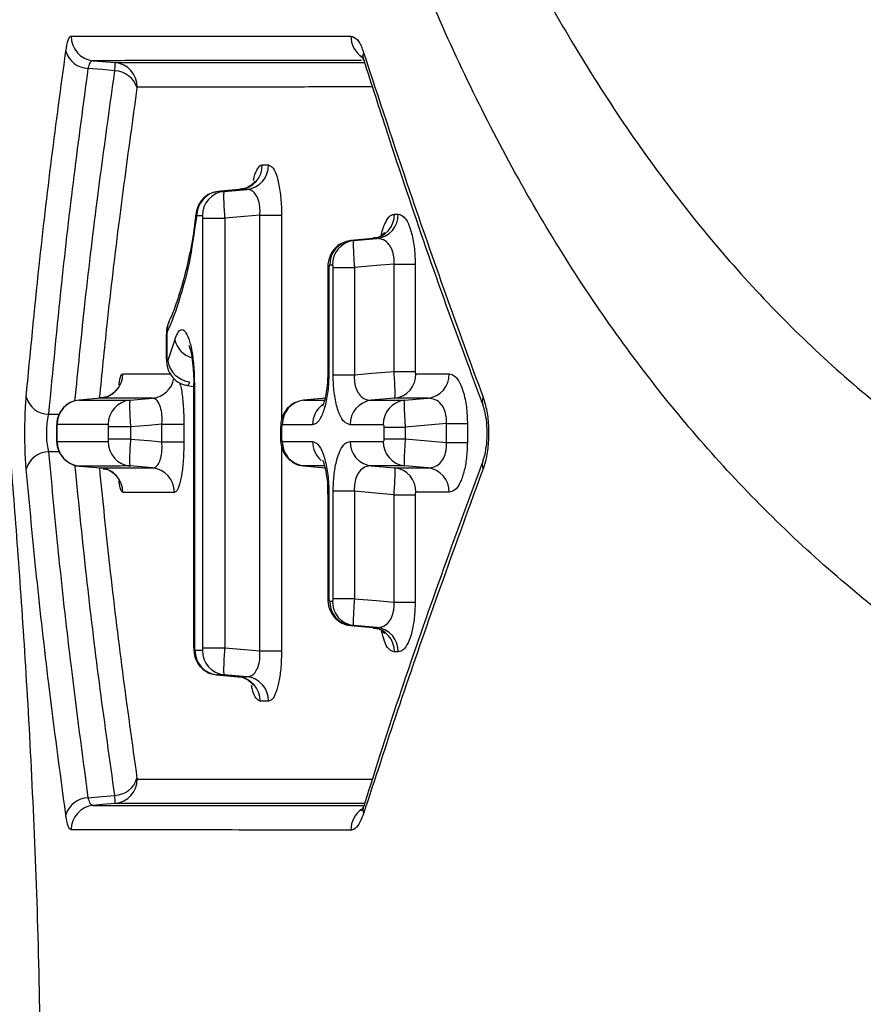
# Model space of a CAD drawing. Extents: x 0 to 8410, y 0 to 5940.
# Tile 108 of 210: x 6674 to 6708, y 2268 to 2308. Entities that reach past the tile are written whole.
import ezdxf

# ---------------------------------------------------------------- set-up
doc = ezdxf.new("R2010")
doc.units = 0
doc.header["$LTSCALE"] = 10
doc.layers.get('0').update_dxf_attribs({"linetype": 'CONTINUOUS'})
doc.styles.add('SLDTEXTSTYLE0', font='TXT', dxfattribs={"width": 0.605})
doc.dimstyles.new('SLDDIMSTYLE1', dxfattribs={"dimtxt": 50, "dimasz": 50, "dimexe": 0, "dimexo": 0.0625, "dimgap": 12.5, "dimtad": 1, "dimdec": 1, "dimrnd": 1e-09, "dimzin": 12, "dimtxsty": 'SLDTEXTSTYLE0', "dimsah": 1, "dimcen": 0.09, "dimazin": 3, "dimtfac": 1, "dimtofl": 0, "dimtmove": 0, "dimatfit": 3, "dimtolj": 1, "dimtzin": 12})

# ---------------------------------------------------------------- blocks, each defined once
blk = doc.blocks.new('_D_6')
at = {"color": 7, "linetype": 'CONTINUOUS'}
for p, q in [((6267.771, 2658.223), (6267.77, 1577.389)), ((7797.781, 2658.223), (7797.781, 1577.389)), ((6267.77, 1592.389), (7797.781, 1592.389))]:
    blk.add_line(p, q, dxfattribs=at)
for points in [[(6267.77, 1592.389), (6317.77, 1584.889), (6317.77, 1599.889)], [(7797.781, 1592.389), (7747.781, 1599.889), (7747.781, 1584.889)]]:
    blk.add_solid(points, dxfattribs=at)
at = {"color": 7, "linetype": 'CONTINUOUS', "insert": (6956.387, 1656.842), "char_height": 50, "attachment_point": 1, "rotation": 360, "style": 'SLDTEXTSTYLE0'}
blk.add_mtext('1530', dxfattribs=at)
blk = doc.blocks.new('_D_9')
at = {"color": 7, "linetype": 'CONTINUOUS'}
for p, q in [((6664.776, 2211.091), (6664.776, 2163.244)), ((7032.776, 2190.573), (7032.776, 2163.244)), ((6664.776, 2178.244), (6305.335, 2178.244)), ((7032.776, 2178.244), (6664.776, 2178.244))]:
    blk.add_line(p, q, dxfattribs=at)
for points in [[(6664.776, 2178.244), (6714.776, 2170.744), (6714.776, 2185.744)], [(7032.776, 2178.244), (6982.776, 2185.744), (6982.776, 2170.744)]]:
    blk.add_solid(points, dxfattribs=at)
at = {"color": 7, "linetype": 'CONTINUOUS', "char_height": 50, "attachment_point": 1, "style": 'SLDTEXTSTYLE0'}
for s, insert in [('368', (6305.335, 2396.17)), ('(4x M10', (6305.335, 2319.434)), ('view E-E)', (6305.335, 2242.698))]:
    blk.add_mtext(s, dxfattribs=dict(at, insert=insert))

msp = doc.modelspace()

# ---------------------------------------------------------------- linework, layer by layer
at = {"color": 8, "linetype": 'CONTINUOUS'}
for p, q in [((6683.506, 2302.267), (6683.759, 2302.267)), ((6681.728, 2301.191), (6681.949, 2301.191)), ((6681.949, 2301.191), (6682.876, 2301.271)), ((6682.876, 2301.271), (6682.622, 2301.271)), ((6681.066, 2300.195), (6680.844, 2300.196)), ((6683.408, 2300.221), (6684.289, 2300.221)), ((6683.408, 2282.485), (6683.408, 2300.221)), ((6684.289, 2300.221), (6684.289, 2291.883)), ((6688.883, 2300.265), (6689.043, 2300.265)), ((6681.091, 2300.098), (6681.974, 2300.098)), ((6681.091, 2282.608), (6681.091, 2300.098)), ((6681.974, 2300.098), (6681.974, 2282.608)), ((6688.018, 2299.269), (6687.116, 2299.188)), ((6687.116, 2299.188), (6687.223, 2299.188)), ((6687.223, 2299.188), (6688.179, 2299.269)), ((6688.179, 2299.269), (6688.018, 2299.269)), ((6686.359, 2298.192), (6686.251, 2298.192)), ((6688.868, 2298.232), (6689.729, 2298.232)), ((6688.868, 2293.861), (6688.868, 2298.232)), ((6689.729, 2298.232), (6689.729, 2293.861)), ((6686.219, 2298.09), (6686.171, 2298.09)), ((6686.219, 2298.09), (6686.219, 2293.844)), ((6686.391, 2293.724), (6686.391, 2298.095)), ((6686.391, 2298.095), (6687.256, 2298.095)), ((6687.256, 2298.095), (6687.256, 2293.724)), ((6679.623, 2295.382), (6679.598, 2295.382)), ((6679.623, 2295.382), (6679.623, 2294.372)), ((6679.656, 2294.282), (6679.944, 2295.14)), ((6679.598, 2294.372), (6679.623, 2294.372)), ((6686.219, 2293.844), (6686.171, 2293.844)), ((6688.868, 2293.861), (6689.729, 2293.861)), ((6680.74, 2293.372), (6680.74, 2282.612)), ((6686.391, 2293.724), (6687.256, 2293.724)), ((6678.124, 2292.694), (6679.03, 2292.772)), ((6686.089, 2292.77), (6685.193, 2292.689)), ((6688.901, 2292.769), (6687.942, 2292.687)), ((6689.291, 2292.687), (6690.258, 2292.769)), ((6674.802, 2292.121), (6675.235, 2292.121)), ((6675.137, 2291.598), (6675.129, 2291.598)), ((6675.137, 2291.598), (6675.137, 2291.107)), ((6678.142, 2291.6), (6677.246, 2291.6)), ((6677.246, 2291.106), (6677.246, 2291.6)), ((6678.142, 2291.6), (6678.142, 2291.106)), ((6679.418, 2291.709), (6680.313, 2291.709)), ((6679.418, 2290.996), (6679.418, 2291.709)), ((6680.313, 2291.709), (6680.313, 2290.996)), ((6684.251, 2291.591), (6684.292, 2291.591)), ((6684.292, 2291.591), (6684.292, 2291.114)), ((6688.469, 2291.594), (6689.326, 2291.594)), ((6688.469, 2291.111), (6688.469, 2291.594)), ((6689.326, 2291.594), (6689.326, 2291.111)), ((6691.002, 2291.736), (6691.855, 2291.736)), ((6691.002, 2290.969), (6691.002, 2291.736)), ((6691.855, 2291.736), (6691.855, 2290.969)), ((6675.137, 2291.107), (6675.129, 2291.107)), ((6678.142, 2291.106), (6677.246, 2291.106)), ((6679.418, 2290.996), (6680.313, 2290.996)), ((6684.251, 2291.114), (6684.292, 2291.114)), ((6688.469, 2291.111), (6689.326, 2291.111)), ((6691.002, 2290.969), (6691.855, 2290.969)), ((6675.235, 2290.584), (6674.802, 2290.584)), ((6684.289, 2290.901), (6684.289, 2282.485)), ((6679.03, 2289.934), (6678.124, 2290.012)), ((6685.193, 2290.016), (6686.089, 2289.936)), ((6687.942, 2290.018), (6688.901, 2289.937)), ((6690.258, 2289.937), (6689.291, 2290.019)), ((6686.391, 2284.61), (6686.391, 2288.981)), ((6687.256, 2288.981), (6686.391, 2288.981)), ((6687.256, 2288.981), (6687.256, 2284.61)), ((6686.171, 2288.862), (6686.219, 2288.862)), ((6686.219, 2288.862), (6686.219, 2284.616)), ((6688.868, 2288.844), (6689.729, 2288.844)), ((6688.868, 2284.473), (6688.868, 2288.844)), ((6689.729, 2288.844), (6689.729, 2284.473)), ((6686.171, 2284.616), (6686.219, 2284.616)), ((6687.256, 2284.61), (6686.391, 2284.61)), ((6686.251, 2284.513), (6686.359, 2284.513)), ((6688.868, 2284.473), (6689.729, 2284.473)), ((6687.223, 2283.518), (6687.116, 2283.518)), ((6687.116, 2283.518), (6688.018, 2283.436)), ((6688.179, 2283.436), (6687.223, 2283.518)), ((6688.018, 2283.436), (6688.179, 2283.436)), ((6680.74, 2282.612), (6680.711, 2282.612)), ((6681.091, 2282.608), (6681.974, 2282.608)), ((6680.764, 2282.51), (6681.066, 2282.51)), ((6683.408, 2282.485), (6684.289, 2282.485)), ((6689.043, 2282.441), (6688.883, 2282.441)), ((6681.949, 2281.514), (6681.649, 2281.514)), ((6681.649, 2281.514), (6682.535, 2281.435)), ((6682.876, 2281.435), (6681.949, 2281.514)), ((6682.535, 2281.435), (6682.876, 2281.435)), ((6683.759, 2280.439), (6683.419, 2280.439))]:
    msp.add_line(p, q, dxfattribs=at)
at = {"color": 7, "linetype": 'CONTINUOUS'}
for p, q in [((6682.612, 2301.27), (6681.726, 2301.192)), ((6688.001, 2299.268), (6687.112, 2299.188)), ((6686.171, 2298.09), (6686.171, 2293.844)), ((6679.598, 2295.382), (6679.598, 2294.372)), ((6680.711, 2293.372), (6680.711, 2282.612)), ((6680.74, 2293.372), (6680.711, 2293.372)), ((6680.466, 2293.285), (6680.706, 2293.247)), ((6676.928, 2292.772), (6676.055, 2292.695)), ((6686.076, 2292.769), (6685.19, 2292.689)), ((6675.129, 2291.598), (6675.129, 2291.107)), ((6684.251, 2291.591), (6684.251, 2291.114)), ((6676.055, 2290.011), (6676.928, 2289.933)), ((6685.19, 2290.016), (6686.075, 2289.937)), ((6686.167, 2289.073), (6686.164, 2288.862)), ((6686.171, 2288.862), (6686.171, 2284.616)), ((6687.112, 2283.517), (6688.001, 2283.437)), ((6681.646, 2281.514), (6682.526, 2281.435))]:
    msp.add_line(p, q, dxfattribs=at)
at = {"color": 8, "linetype": 'CONTINUOUS', "flags": 128}
for points in [[(6677.502, 2306.103), (6676.984, 2306.148), (6676.409, 2306.198)], [(6676.622, 2306.511), (6676.984, 2306.479), (6677.512, 2306.433)], [(6680.8, 2300.253), (6680.798, 2300.231), (6680.822, 2300.138)], [(6683.408, 2300.221), (6682.779, 2300.167), (6681.974, 2300.098)], [(6688.868, 2298.232), (6688.149, 2298.171), (6687.256, 2298.095)], [(6687.256, 2293.724), (6687.97, 2293.785), (6688.868, 2293.861)], [(6679.418, 2291.709), (6678.87, 2291.662), (6678.142, 2291.6)], [(6691.002, 2291.736), (6690.25, 2291.673), (6689.326, 2291.594)], [(6678.142, 2291.106), (6678.87, 2291.043), (6679.418, 2290.996)], [(6689.326, 2291.111), (6690.25, 2291.033), (6691.002, 2290.969)], [(6688.868, 2288.844), (6687.97, 2288.92), (6687.256, 2288.981)], [(6687.256, 2284.61), (6688.149, 2284.534), (6688.868, 2284.473)], [(6681.974, 2282.608), (6682.779, 2282.539), (6683.408, 2282.485)], [(6676.409, 2276.508), (6676.984, 2276.558), (6677.502, 2276.603)], [(6677.512, 2276.272), (6676.984, 2276.226), (6676.622, 2276.195)]]:
    msp.add_lwpolyline(points, dxfattribs=at)
at = {"color": 8, "linetype": 'CONTINUOUS'}
for centre, radius, start, end in [((6676.715, 2307.502), 0.996, 179.7384, 264.6051), ((6688.121, 2307.504), 1.01, 179.4256, 237.1002), ((6676.443, 2307.175), 0.978, 196.8338, 268.0438), ((6688.088, 2306.687), 0.487, 160.747, 197.6468), ((6677.419, 2305.442), 0.996, 359.7322, 84.6056), ((6677.464, 2305.12), 0.984, 17.0439, 87.7838), ((6682.517, 2302.254), 0.989, 276.0958, 0.7268), ((6682.77, 2302.254), 0.989, 276.1348, 0.7472), ((6682.055, 2300.208), 0.989, 96.1229, 180.7421), ((6687.901, 2300.244), 0.982, 276.8678, 1.2054), ((6688.061, 2300.244), 0.982, 276.8902, 1.2202), ((6687.233, 2298.213), 0.982, 96.8596, 181.2), ((6687.341, 2298.213), 0.982, 96.8785, 181.2082), ((6680.444, 2295.558), 0.812, 153.8405, 185.9772), ((6680.935, 2295.398), 1.024, 194.6198, 252.7815), ((6680.694, 2294.477), 1.056, 190.6511, 261.8791), ((6676.836, 2293.765), 0.997, 275.3156, 0.213), ((6678.934, 2293.758), 0.991, 275.5477, 350.1503), ((6688.782, 2293.743), 0.981, 276.9984, 1.2845), ((6690.135, 2293.74), 0.979, 277.1989, 1.403), ((6674.798, 2293.057), 0.935, 194.6368, 270.246), ((6676.147, 2291.703), 0.997, 95.3163, 180.214), ((6678.221, 2291.705), 0.994, 95.593, 180.4017), ((6685.306, 2291.711), 0.985, 96.5847, 181.0299), ((6688.061, 2291.713), 0.981, 96.9823, 181.2711), ((6689.413, 2291.715), 0.98, 97.1782, 181.3923), ((6692.946, 2292.63), 0.487, 157.7611, 199.7737), ((6686.564, 2291.701), 1.011, 126.5584, 180.4748), ((6676.147, 2291.003), 0.997, 179.7842, 264.6872), ((6678.221, 2291.001), 0.994, 179.6001, 264.4052), ((6686.571, 2291.008), 1.019, 179.6966, 229.4321), ((6688.061, 2290.992), 0.981, 178.7289, 263.0177), ((6689.413, 2290.991), 0.98, 178.6077, 262.8218), ((6674.798, 2289.649), 0.935, 89.754, 165.3632), ((6692.945, 2290.076), 0.486, 159.2964, 202.2574), ((6676.836, 2288.941), 0.997, 359.787, 84.6844), ((6678.933, 2288.945), 0.994, 359.5962, 84.3994), ((6688.782, 2288.963), 0.981, 358.7155, 83.0016), ((6690.135, 2288.965), 0.979, 358.597, 82.8011), ((6687.341, 2284.493), 0.982, 178.7899, 263.1251), ((6687.901, 2282.461), 0.982, 358.7946, 83.1322), ((6688.061, 2282.462), 0.982, 358.7798, 83.1098), ((6682.055, 2282.497), 0.989, 179.2579, 263.8771), ((6682.43, 2280.451), 0.989, 359.283, 83.9136), ((6682.771, 2280.452), 0.989, 359.2518, 83.8662), ((6677.464, 2277.586), 0.983, 272.2119, 342.9581), ((6677.419, 2277.264), 0.996, 275.3909, 0.2713), ((6676.443, 2275.53), 0.978, 91.9562, 163.1662), ((6676.715, 2275.203), 0.996, 95.3949, 180.2616), ((6688.088, 2276.019), 0.487, 161.9608, 199.2452), ((6688.122, 2275.201), 1.011, 124.0275, 180.5556)]:
    msp.add_arc(centre, radius, start, end, dxfattribs=at)
at = {"color": 7, "linetype": 'CONTINUOUS'}
for centre, radius, start, end in [((6681.833, 2300.208), 0.989, 96.0903, 180.7246), ((6685.306, 2290.994), 0.985, 178.9683, 263.4189), ((6687.233, 2284.493), 0.982, 178.8, 263.1404), ((6681.753, 2282.498), 0.989, 179.286, 263.9183)]:
    msp.add_arc(centre, radius, start, end, dxfattribs=at)
at = {"color": 8, "linetype": 'CONTINUOUS'}
for points, knots in [([(6674.065, 2462.466), (6674.241, 2452.269), (6674.594, 2431.874), (6676.322, 2404.702), (6678.522, 2381.012), (6680.514, 2364.031), (6682.43, 2350.529), (6684.19, 2340.687), (6686.325, 2331.315), (6688.946, 2322.575), (6692.131, 2314.612), (6695.893, 2307.351), (6700.215, 2300.928), (6705.117, 2295.351), (6710.661, 2290.68), (6716.836, 2286.879), (6723.58, 2283.914), (6731.315, 2281.611), (6740.166, 2280.113), (6750.191, 2279.375), (6760.845, 2279.242), (6772.077, 2279.477), (6783.783, 2279.877), (6792.003, 2280.027), (6796.103, 2280.102)], [0, 0, 0, 0, 0.100255, 0.200508, 0.26732, 0.334131, 0.367995, 0.401937, 0.435797, 0.469548, 0.50429, 0.53917, 0.574056, 0.608805, 0.643851, 0.679023, 0.714215, 0.749287, 0.790862, 0.832596, 0.874483, 0.916437, 0.958323, 1, 1, 1, 1]), ([(6792.776, 2268.346), (6789.744, 2268.491), (6783.676, 2268.782), (6774.898, 2269.184), (6766.366, 2269.555), (6758.112, 2269.853), (6750.151, 2270.186), (6742.502, 2270.946), (6735.195, 2272.177), (6727.992, 2274.002), (6720.977, 2276.561), (6714.243, 2280), (6708.069, 2284.31), (6702.55, 2289.459), (6697.676, 2295.444), (6693.437, 2302.29), (6689.76, 2310.065), (6686.648, 2318.682), (6684.055, 2328.076), (6681.933, 2338.192), (6680.143, 2349.622), (6678.468, 2362.92), (6676.629, 2379.383), (6674.688, 2401.709), (6673.101, 2428.967), (6672.884, 2449.268), (6672.776, 2459.424)], [0, 0, 0, 0, 0.031089, 0.062228, 0.093476, 0.124774, 0.156205, 0.187712, 0.219382, 0.251168, 0.286723, 0.322479, 0.35847, 0.394705, 0.429809, 0.465177, 0.500823, 0.536753, 0.572201, 0.607923, 0.643933, 0.685819, 0.736314, 0.803866, 0.901882, 1, 1, 1, 1]), ([(6675.506, 2306.892), (6675.537, 2307.064), (6675.593, 2307.382), (6675.673, 2307.5), (6675.713, 2307.506), (6675.719, 2307.507)], [0, 0, 0, 0, 0.494876, 0.919468, 1, 1, 1, 1]), ([(6675.719, 2307.507), (6676.565, 2307.508), (6678.314, 2307.509), (6682.086, 2307.511), (6685.434, 2307.513), (6687.111, 2307.514)], [0, 0, 0, 0, 0.318675, 0.658723, 1, 1, 1, 1]), ([(6687.111, 2307.514), (6687.202, 2307.483), (6687.374, 2307.424), (6687.542, 2307.1), (6687.615, 2306.885), (6687.628, 2306.847)], [0, 0, 0, 0, 0.476289, 0.907473, 1, 1, 1, 1]), ([(6673.893, 2292.82), (6674.062, 2294.596), (6674.37, 2297.83), (6674.916, 2302.52), (6675.31, 2305.435), (6675.506, 2306.892)], [0, 0, 0, 0, 0.378668, 0.689315, 1, 1, 1, 1]), ([(6687.628, 2306.847), (6688.245, 2304.97), (6689.322, 2301.693), (6690.956, 2297.015), (6691.982, 2294.214), (6692.495, 2292.814)], [0, 0, 0, 0, 0.4012787, 0.7006216, 1, 1, 1, 1]), ([(6676.409, 2306.198), (6676.213, 2304.74), (6675.821, 2301.824), (6675.277, 2297.132), (6674.971, 2293.898), (6674.802, 2292.121)], [0, 0, 0, 0, 0.310692, 0.621339, 1, 1, 1, 1]), ([(6676.622, 2306.511), (6676.615, 2306.511), (6676.57, 2306.51), (6676.496, 2306.452), (6676.436, 2306.313), (6676.413, 2306.214), (6676.409, 2306.198)], [0, 0, 0, 0, 0.081784, 0.50906, 0.918873, 1, 1, 1, 1]), ([(6687.539, 2306.518), (6686.021, 2306.517), (6682.84, 2306.515), (6679.209, 2306.512), (6677.465, 2306.511), (6676.622, 2306.511)], [0, 0, 0, 0, 0.320373, 0.671213, 1, 1, 1, 1]), ([(6677.502, 2306.103), (6677.507, 2306.193), (6677.516, 2306.361), (6677.515, 2306.428), (6677.513, 2306.433), (6677.512, 2306.433)], [0, 0, 0, 0, 0.49684, 0.920216, 1, 1, 1, 1]), ([(6677.512, 2306.433), (6678.426, 2306.434), (6680.25, 2306.434), (6683.722, 2306.435), (6686.527, 2306.436), (6687.667, 2306.436)], [0, 0, 0, 0, 0.373345, 0.74534, 1, 1, 1, 1]), ([(6675.877, 2292.647), (6676.003, 2293.915), (6676.274, 2296.626), (6676.806, 2301.111), (6677.254, 2304.328), (6677.502, 2306.103)], [0, 0, 0, 0, 0.282675, 0.604386, 1, 1, 1, 1]), ([(6678.404, 2305.408), (6678.158, 2303.633), (6677.711, 2300.415), (6677.212, 2296.201), (6676.968, 2293.762), (6676.869, 2292.767)], [0, 0, 0, 0, 0.421232, 0.763768, 1, 1, 1, 1]), ([(6678.414, 2305.437), (6678.414, 2305.437), (6678.412, 2305.437), (6678.408, 2305.431), (6678.406, 2305.416), (6678.404, 2305.408)], [0, 0, 0, 0, 0.080264, 0.504842, 1, 1, 1, 1]), ([(6687.989, 2305.44), (6687.043, 2305.44), (6684.443, 2305.439), (6681.147, 2305.438), (6679.326, 2305.438), (6678.414, 2305.437)], [0, 0, 0, 0, 0.222061, 0.610327, 1, 1, 1, 1]), ([(6683.143, 2301.627), (6683.144, 2301.63), (6683.176, 2301.83), (6683.283, 2302.078), (6683.41, 2302.254), (6683.487, 2302.264), (6683.506, 2302.267)], [0, 0, 0, 0, 0.007025, 0.432958, 0.86254, 1, 1, 1, 1]), ([(6683.759, 2302.267), (6683.821, 2302.242), (6683.945, 2302.194), (6684.111, 2301.808), (6684.23, 2301.248), (6684.283, 2300.682), (6684.288, 2300.337), (6684.289, 2300.221)], [0, 0, 0, 0, 0.231173, 0.462888, 0.684879, 0.894174, 1, 1, 1, 1]), ([(6682.622, 2301.271), (6682.428, 2301.254), (6682.13, 2301.227), (6681.832, 2301.201), (6681.728, 2301.191)], [0, 0, 0, 0, 0.649953, 1, 1, 1, 1]), ([(6681.949, 2301.191), (6681.943, 2301.175), (6681.932, 2301.142), (6681.929, 2300.932), (6681.939, 2300.636), (6681.956, 2300.34), (6681.97, 2300.159), (6681.974, 2300.098)], [0, 0, 0, 0, 0.224667, 0.4539539, 0.6775903, 0.8908447, 1, 1, 1, 1]), ([(6683.408, 2300.221), (6683.411, 2300.282), (6683.42, 2300.463), (6683.38, 2300.764), (6683.262, 2301.054), (6683.085, 2301.244), (6682.947, 2301.262), (6682.876, 2301.271)], [0, 0, 0, 0, 0.100782, 0.29965, 0.516658, 0.753967, 1, 1, 1, 1]), ([(6680.844, 2300.196), (6680.843, 2300.195), (6680.839, 2300.195), (6680.833, 2300.187), (6680.826, 2300.167), (6680.823, 2300.148), (6680.822, 2300.138)], [0, 0, 0, 0, 0.093377, 0.397804, 0.699051, 1, 1, 1, 1]), ([(6681.091, 2300.098), (6681.091, 2300.104), (6681.091, 2300.12), (6681.088, 2300.147), (6681.083, 2300.174), (6681.075, 2300.192), (6681.069, 2300.194), (6681.066, 2300.195)], [0, 0, 0, 0, 0.106941, 0.315578, 0.536961, 0.768556, 1, 1, 1, 1]), ([(6688.352, 2299.397), (6688.353, 2299.408), (6688.39, 2299.629), (6688.517, 2299.938), (6688.699, 2300.224), (6688.829, 2300.253), (6688.883, 2300.265)], [0, 0, 0, 0, 0.018198, 0.37517, 0.740295, 1, 1, 1, 1]), ([(6689.043, 2300.265), (6689.125, 2300.24), (6689.29, 2300.19), (6689.509, 2299.788), (6689.661, 2299.21), (6689.723, 2298.653), (6689.728, 2298.329), (6689.729, 2298.232)], [0, 0, 0, 0, 0.239826, 0.480383, 0.706, 0.912475, 1, 1, 1, 1]), ([(6680.822, 2300.138), (6680.729, 2299.492), (6680.555, 2298.278), (6680.18, 2296.929), (6679.879, 2296.011), (6679.69, 2295.594), (6679.636, 2295.474)], [0, 0, 0, 0, 0.317235, 0.596914, 0.883874, 1, 1, 1, 1]), ([(6687.223, 2299.188), (6687.218, 2299.17), (6687.208, 2299.135), (6687.209, 2298.913), (6687.221, 2298.607), (6687.239, 2298.317), (6687.252, 2298.147), (6687.256, 2298.095)], [0, 0, 0, 0, 0.230079, 0.466914, 0.69526, 0.908017, 1, 1, 1, 1]), ([(6688.868, 2298.232), (6688.87, 2298.283), (6688.877, 2298.43), (6688.854, 2298.597), (6688.799, 2298.801), (6688.742, 2298.923), (6688.619, 2299.098), (6688.447, 2299.245), (6688.27, 2299.261), (6688.179, 2299.269)], [0, 0, 0, 0, 0.0811823, 0.2346691, 0.2732609, 0.456816, 0.4920568, 0.7402504, 1, 1, 1, 1]), ([(6686.251, 2298.192), (6686.248, 2298.192), (6686.242, 2298.19), (6686.233, 2298.177), (6686.225, 2298.154), (6686.22, 2298.124), (6686.219, 2298.101), (6686.219, 2298.09)], [0, 0, 0, 0, 0.1550351, 0.3727398, 0.5848424, 0.7925692, 1, 1, 1, 1]), ([(6686.391, 2298.095), (6686.391, 2298.1), (6686.391, 2298.116), (6686.388, 2298.142), (6686.381, 2298.17), (6686.371, 2298.189), (6686.363, 2298.191), (6686.359, 2298.192)], [0, 0, 0, 0, 0.089043, 0.294996, 0.519738, 0.760082, 1, 1, 1, 1]), ([(6672.776, 2296.565), (6672.789, 2296.238), (6672.814, 2295.574), (6673.003, 2293.279), (6673.267, 2290.133), (6673.573, 2286.234), (6673.888, 2281.614), (6674.166, 2276.468), (6674.387, 2270.858), (6674.452, 2266.934), (6674.485, 2264.945)], [0, 0, 0, 0, 0.126244, 0.25661, 0.378547, 0.50405, 0.626019, 0.751444, 0.873991, 1, 1, 1, 1]), ([(6679.636, 2295.474), (6679.635, 2295.472), (6679.632, 2295.464), (6679.627, 2295.446), (6679.623, 2295.416), (6679.623, 2295.393), (6679.623, 2295.382)], [0, 0, 0, 0, 0.124414, 0.418174, 0.709092, 1, 1, 1, 1]), ([(6679.944, 2295.14), (6679.989, 2295.262), (6680.078, 2295.507), (6680.24, 2295.6), (6680.402, 2295.472), (6680.551, 2295.114), (6680.668, 2294.558), (6680.731, 2293.942), (6680.737, 2293.532), (6680.74, 2293.372)], [0, 0, 0, 0, 0.145259, 0.290559, 0.437558, 0.588338, 0.742785, 0.899021, 1, 1, 1, 1]), ([(6679.623, 2294.372), (6679.623, 2294.37), (6679.623, 2294.355), (6679.624, 2294.33), (6679.629, 2294.3), (6679.635, 2294.279), (6679.642, 2294.269), (6679.65, 2294.268), (6679.654, 2294.278), (6679.656, 2294.282)], [0, 0, 0, 0, 0.037655, 0.201831, 0.365835, 0.527619, 0.686364, 0.843164, 1, 1, 1, 1]), ([(6686.219, 2293.844), (6686.211, 2293.607), (6686.197, 2293.133), (6686.084, 2292.5), (6685.919, 2292.01), (6685.731, 2291.735), (6685.605, 2291.705), (6685.553, 2291.693)], [0, 0, 0, 0, 0.207855, 0.415693, 0.628117, 0.845946, 1, 1, 1, 1]), ([(6688.901, 2292.769), (6688.906, 2292.787), (6688.916, 2292.823), (6688.915, 2293.046), (6688.902, 2293.354), (6688.884, 2293.643), (6688.872, 2293.812), (6688.868, 2293.861)], [0, 0, 0, 0, 0.230896, 0.468909, 0.697926, 0.910547, 1, 1, 1, 1]), ([(6689.729, 2293.861), (6689.729, 2293.857), (6689.73, 2293.842), (6689.733, 2293.815), (6689.74, 2293.787), (6689.75, 2293.768), (6689.758, 2293.766), (6689.763, 2293.765)], [0, 0, 0, 0, 0.086791, 0.292881, 0.518204, 0.759517, 1, 1, 1, 1]), ([(6677.671, 2293.313), (6677.677, 2293.36), (6677.705, 2293.57), (6677.763, 2293.728), (6677.813, 2293.757), (6677.832, 2293.768)], [0, 0, 0, 0, 0.1493722, 0.665768, 1, 1, 1, 1]), ([(6677.832, 2293.768), (6678.04, 2293.768), (6678.45, 2293.768), (6679.095, 2293.768), (6679.555, 2293.768), (6679.755, 2293.768)], [0, 0, 0, 0, 0.36674, 0.723389, 1, 1, 1, 1]), ([(6680.134, 2293.412), (6680.148, 2293.373), (6680.201, 2293.226), (6680.265, 2292.764), (6680.308, 2292.202), (6680.312, 2291.84), (6680.313, 2291.709)], [0, 0, 0, 0, 0.125055, 0.473595, 0.809526, 1, 1, 1, 1]), ([(6680.545, 2293.432), (6680.526, 2293.377), (6680.495, 2293.287), (6680.475, 2293.292), (6680.468, 2293.295)], [0, 0, 0, 0, 0.6084736, 1, 1, 1, 1]), ([(6687.08, 2291.692), (6686.996, 2291.717), (6686.827, 2291.767), (6686.609, 2292.167), (6686.458, 2292.745), (6686.397, 2293.301), (6686.393, 2293.627), (6686.391, 2293.724)], [0, 0, 0, 0, 0.240555, 0.481514, 0.706163, 0.911687, 1, 1, 1, 1]), ([(6687.256, 2293.724), (6687.253, 2293.673), (6687.246, 2293.525), (6687.269, 2293.358), (6687.322, 2293.154), (6687.378, 2293.033), (6687.499, 2292.859), (6687.67, 2292.711), (6687.85, 2292.696), (6687.942, 2292.687)], [0, 0, 0, 0, 0.082215, 0.236641, 0.273897, 0.456352, 0.491597, 0.739611, 1, 1, 1, 1]), ([(6689.763, 2293.765), (6689.943, 2293.765), (6690.385, 2293.765), (6690.843, 2293.764), (6691.114, 2293.764)], [0, 0, 0, 0, 0.406706, 1, 1, 1, 1]), ([(6691.114, 2293.764), (6691.204, 2293.739), (6691.384, 2293.688), (6691.622, 2293.28), (6691.786, 2292.694), (6691.85, 2292.142), (6691.854, 2291.825), (6691.855, 2291.736)], [0, 0, 0, 0, 0.243273, 0.487352, 0.714285, 0.919549, 1, 1, 1, 1]), ([(6673.893, 2289.885), (6673.88, 2290.067), (6673.853, 2290.432), (6673.837, 2291.127), (6673.841, 2291.83), (6673.862, 2292.415), (6673.884, 2292.704), (6673.893, 2292.82)], [0, 0, 0, 0, 0.216007, 0.431926, 0.645268, 0.857678, 1, 1, 1, 1]), ([(6676.055, 2292.695), (6676.253, 2292.695), (6676.649, 2292.695), (6677.338, 2292.694), (6677.858, 2292.694), (6678.124, 2292.694)], [0, 0, 0, 0, 0.328161, 0.65624, 1, 1, 1, 1]), ([(6679.03, 2292.772), (6678.77, 2292.772), (6678.249, 2292.772), (6677.547, 2292.772), (6677.136, 2292.772), (6676.928, 2292.772)], [0, 0, 0, 0, 0.330277, 0.660467, 1, 1, 1, 1]), ([(6678.124, 2292.694), (6678.118, 2292.679), (6678.105, 2292.648), (6678.1, 2292.446), (6678.107, 2292.157), (6678.123, 2291.857), (6678.137, 2291.668), (6678.142, 2291.6)], [0, 0, 0, 0, 0.220755, 0.444582, 0.664628, 0.878059, 1, 1, 1, 1]), ([(6679.418, 2291.709), (6679.422, 2291.778), (6679.432, 2291.968), (6679.403, 2292.271), (6679.317, 2292.556), (6679.187, 2292.743), (6679.083, 2292.762), (6679.03, 2292.772)], [0, 0, 0, 0, 0.116316, 0.320672, 0.53629, 0.765017, 1, 1, 1, 1]), ([(6685.193, 2292.689), (6685.431, 2292.689), (6685.708, 2292.689), (6685.995, 2292.689), (6686.034, 2292.689)], [0, 0, 0, 0, 0.863449, 1, 1, 1, 1]), ([(6687.942, 2292.687), (6688.204, 2292.687), (6688.647, 2292.687), (6689.105, 2292.687), (6689.291, 2292.687)], [0, 0, 0, 0, 0.592723, 1, 1, 1, 1]), ([(6690.258, 2292.769), (6689.986, 2292.769), (6689.526, 2292.769), (6689.082, 2292.769), (6688.901, 2292.769)], [0, 0, 0, 0, 0.593296, 1, 1, 1, 1]), ([(6689.291, 2292.687), (6689.286, 2292.669), (6689.277, 2292.632), (6689.279, 2292.406), (6689.292, 2292.095), (6689.31, 2291.808), (6689.322, 2291.642), (6689.326, 2291.594)], [0, 0, 0, 0, 0.232249, 0.472132, 0.702295, 0.914749, 1, 1, 1, 1]), ([(6691.002, 2291.736), (6691.004, 2291.783), (6691.011, 2291.928), (6690.986, 2292.092), (6690.928, 2292.295), (6690.868, 2292.417), (6690.735, 2292.595), (6690.548, 2292.744), (6690.356, 2292.76), (6690.258, 2292.769)], [0, 0, 0, 0, 0.0739218, 0.228931, 0.2631425, 0.4442443, 0.4824367, 0.7349305, 1, 1, 1, 1]), ([(6692.495, 2292.814), (6692.55, 2292.633), (6692.662, 2292.27), (6692.732, 2291.577), (6692.716, 2290.879), (6692.627, 2290.297), (6692.533, 2290.009), (6692.495, 2289.891)], [0, 0, 0, 0, 0.216308, 0.4325912, 0.6448774, 0.8556326, 1, 1, 1, 1]), ([(6674.802, 2292.121), (6674.787, 2292.061), (6674.751, 2291.911), (6674.716, 2291.604), (6674.71, 2291.234), (6674.737, 2290.868), (6674.78, 2290.679), (6674.802, 2290.584)], [0, 0, 0, 0, 0.143934, 0.356042, 0.567427, 0.782183, 1, 1, 1, 1]), ([(6675.15, 2291.699), (6675.15, 2291.698), (6675.147, 2291.697), (6675.143, 2291.685), (6675.14, 2291.662), (6675.138, 2291.632), (6675.138, 2291.609), (6675.137, 2291.598)], [0, 0, 0, 0, 0.139261, 0.35461, 0.570086, 0.785154, 1, 1, 1, 1]), ([(6677.228, 2291.698), (6676.96, 2291.698), (6676.438, 2291.698), (6675.747, 2291.699), (6675.349, 2291.699), (6675.15, 2291.699)], [0, 0, 0, 0, 0.343759, 0.671839, 1, 1, 1, 1]), ([(6677.246, 2291.6), (6677.246, 2291.606), (6677.245, 2291.623), (6677.243, 2291.65), (6677.239, 2291.676), (6677.234, 2291.694), (6677.23, 2291.697), (6677.228, 2291.698)], [0, 0, 0, 0, 0.120532, 0.331072, 0.549526, 0.774856, 1, 1, 1, 1]), ([(6684.321, 2291.693), (6684.319, 2291.693), (6684.313, 2291.691), (6684.305, 2291.679), (6684.298, 2291.655), (6684.293, 2291.625), (6684.292, 2291.602), (6684.292, 2291.591)], [0, 0, 0, 0, 0.151676, 0.368985, 0.581895, 0.791038, 1, 1, 1, 1]), ([(6685.553, 2291.693), (6685.384, 2291.693), (6684.965, 2291.693), (6684.562, 2291.693), (6684.321, 2291.693)], [0, 0, 0, 0, 0.404331, 1, 1, 1, 1]), ([(6688.434, 2291.691), (6688.247, 2291.691), (6687.788, 2291.691), (6687.343, 2291.691), (6687.08, 2291.692)], [0, 0, 0, 0, 0.407276, 1, 1, 1, 1]), ([(6688.469, 2291.594), (6688.469, 2291.599), (6688.469, 2291.614), (6688.466, 2291.64), (6688.458, 2291.668), (6688.447, 2291.687), (6688.438, 2291.69), (6688.434, 2291.691)], [0, 0, 0, 0, 0.082129, 0.287006, 0.513006, 0.756741, 1, 1, 1, 1]), ([(6675.137, 2291.107), (6675.137, 2291.1), (6675.138, 2291.081), (6675.139, 2291.053), (6675.142, 2291.027), (6675.146, 2291.01), (6675.149, 2291.008), (6675.15, 2291.007)], [0, 0, 0, 0, 0.142714, 0.357675, 0.571985, 0.785913, 1, 1, 1, 1]), ([(6675.15, 2291.007), (6675.349, 2291.007), (6675.747, 2291.007), (6676.438, 2291.007), (6676.96, 2291.008), (6677.228, 2291.008)], [0, 0, 0, 0, 0.328161, 0.656241, 1, 1, 1, 1]), ([(6677.228, 2291.008), (6677.229, 2291.009), (6677.233, 2291.01), (6677.238, 2291.022), (6677.242, 2291.045), (6677.245, 2291.073), (6677.245, 2291.095), (6677.246, 2291.106)], [0, 0, 0, 0, 0.1646519, 0.3777043, 0.5855889, 0.7928533, 1, 1, 1, 1]), ([(6678.142, 2291.106), (6678.134, 2290.987), (6678.117, 2290.75), (6678.103, 2290.432), (6678.1, 2290.185), (6678.108, 2290.04), (6678.119, 2290.02), (6678.124, 2290.012)], [0, 0, 0, 0, 0.209864, 0.419635, 0.628002, 0.838811, 1, 1, 1, 1]), ([(6679.03, 2289.934), (6679.069, 2289.939), (6679.157, 2289.949), (6679.279, 2290.081), (6679.376, 2290.318), (6679.431, 2290.637), (6679.422, 2290.877), (6679.418, 2290.996)], [0, 0, 0, 0, 0.17321, 0.39128, 0.597617, 0.799024, 1, 1, 1, 1]), ([(6680.313, 2290.996), (6680.309, 2290.769), (6680.301, 2290.315), (6680.237, 2289.709), (6680.142, 2289.246), (6680.033, 2288.98), (6679.959, 2288.951), (6679.927, 2288.938)], [0, 0, 0, 0, 0.207369, 0.414598, 0.622085, 0.834785, 1, 1, 1, 1]), ([(6684.292, 2291.114), (6684.292, 2291.107), (6684.292, 2291.089), (6684.296, 2291.06), (6684.302, 2291.034), (6684.311, 2291.016), (6684.318, 2291.013), (6684.321, 2291.012)], [0, 0, 0, 0, 0.1289022, 0.3446789, 0.5633669, 0.781602, 1, 1, 1, 1]), ([(6684.321, 2291.012), (6684.562, 2291.012), (6684.965, 2291.013), (6685.384, 2291.013), (6685.553, 2291.013)], [0, 0, 0, 0, 0.595669, 1, 1, 1, 1]), ([(6685.553, 2291.013), (6685.627, 2290.988), (6685.777, 2290.939), (6685.978, 2290.558), (6686.131, 2289.998), (6686.209, 2289.394), (6686.216, 2289.005), (6686.219, 2288.862)], [0, 0, 0, 0, 0.2192001, 0.4381852, 0.657656, 0.8737742, 1, 1, 1, 1]), ([(6686.391, 2288.981), (6686.398, 2289.199), (6686.411, 2289.636), (6686.516, 2290.219), (6686.672, 2290.673), (6686.868, 2290.962), (6687.011, 2290.997), (6687.08, 2291.014)], [0, 0, 0, 0, 0.196012, 0.392117, 0.590918, 0.802185, 1, 1, 1, 1]), ([(6687.08, 2291.014), (6687.343, 2291.014), (6687.788, 2291.014), (6688.247, 2291.015), (6688.434, 2291.015)], [0, 0, 0, 0, 0.592724, 1, 1, 1, 1]), ([(6688.434, 2291.015), (6688.438, 2291.016), (6688.445, 2291.017), (6688.455, 2291.031), (6688.463, 2291.053), (6688.468, 2291.08), (6688.469, 2291.101), (6688.469, 2291.111)], [0, 0, 0, 0, 0.203769, 0.414937, 0.612214, 0.806065, 1, 1, 1, 1]), ([(6689.326, 2291.111), (6689.318, 2290.999), (6689.301, 2290.774), (6689.285, 2290.469), (6689.278, 2290.225), (6689.279, 2290.059), (6689.287, 2290.032), (6689.291, 2290.019)], [0, 0, 0, 0, 0.201481, 0.401311, 0.599649, 0.805812, 1, 1, 1, 1]), ([(6690.258, 2289.937), (6690.341, 2289.942), (6690.506, 2289.953), (6690.727, 2290.095), (6690.898, 2290.323), (6690.993, 2290.608), (6691.01, 2290.836), (6691.003, 2290.949), (6691.002, 2290.969)], [0, 0, 0, 0, 0.224248, 0.445804, 0.640592, 0.821887, 0.967896, 1, 1, 1, 1]), ([(6691.855, 2290.969), (6691.848, 2290.753), (6691.834, 2290.322), (6691.721, 2289.746), (6691.554, 2289.293), (6691.343, 2288.996), (6691.19, 2288.959), (6691.114, 2288.941)], [0, 0, 0, 0, 0.193787, 0.387349, 0.583994, 0.794912, 1, 1, 1, 1]), ([(6674.802, 2290.584), (6674.939, 2289.126), (6675.213, 2286.211), (6675.74, 2281.519), (6676.172, 2278.285), (6676.409, 2276.508)], [0, 0, 0, 0, 0.310679, 0.621325, 1, 1, 1, 1]), ([(6675.506, 2275.813), (6675.268, 2277.59), (6674.835, 2280.823), (6674.305, 2285.514), (6674.031, 2288.428), (6673.893, 2289.885)], [0, 0, 0, 0, 0.378668, 0.689314, 1, 1, 1, 1]), ([(6677.502, 2276.603), (6677.299, 2278.046), (6676.894, 2280.932), (6676.346, 2285.417), (6676.039, 2288.459), (6675.878, 2290.058)], [0, 0, 0, 0, 0.321755, 0.643478, 1, 1, 1, 1]), ([(6678.124, 2290.012), (6677.858, 2290.012), (6677.338, 2290.011), (6676.649, 2290.011), (6676.253, 2290.011), (6676.055, 2290.011)], [0, 0, 0, 0, 0.34376, 0.671839, 1, 1, 1, 1]), ([(6676.871, 2289.938), (6677.005, 2288.612), (6677.284, 2285.841), (6677.799, 2281.628), (6678.202, 2278.741), (6678.404, 2277.297)], [0, 0, 0, 0, 0.3148757, 0.6574161, 1, 1, 1, 1]), ([(6676.928, 2289.933), (6677.136, 2289.933), (6677.547, 2289.933), (6678.249, 2289.934), (6678.77, 2289.934), (6679.03, 2289.934)], [0, 0, 0, 0, 0.339533, 0.669723, 1, 1, 1, 1]), ([(6686.035, 2290.017), (6685.996, 2290.017), (6685.708, 2290.017), (6685.431, 2290.016), (6685.193, 2290.016)], [0, 0, 0, 0, 0.138026, 1, 1, 1, 1]), ([(6687.942, 2290.018), (6687.866, 2290.013), (6687.712, 2290.003), (6687.507, 2289.864), (6687.347, 2289.634), (6687.26, 2289.344), (6687.247, 2289.113), (6687.254, 2288.999), (6687.256, 2288.981)], [0, 0, 0, 0, 0.2149858, 0.4357617, 0.6325489, 0.8175461, 0.9706708, 1, 1, 1, 1]), ([(6692.495, 2289.891), (6691.81, 2288.014), (6690.613, 2284.737), (6689.003, 2280.06), (6688.086, 2277.259), (6687.628, 2275.858)], [0, 0, 0, 0, 0.40128, 0.700623, 1, 1, 1, 1]), ([(6689.291, 2290.019), (6689.105, 2290.019), (6688.647, 2290.019), (6688.204, 2290.018), (6687.942, 2290.018)], [0, 0, 0, 0, 0.407277, 1, 1, 1, 1]), ([(6688.868, 2288.844), (6688.876, 2288.958), (6688.892, 2289.184), (6688.908, 2289.489), (6688.916, 2289.734), (6688.914, 2289.898), (6688.905, 2289.924), (6688.901, 2289.937)], [0, 0, 0, 0, 0.202369, 0.403267, 0.602674, 0.809307, 1, 1, 1, 1]), ([(6688.901, 2289.937), (6689.082, 2289.937), (6689.526, 2289.937), (6689.986, 2289.937), (6690.258, 2289.937)], [0, 0, 0, 0, 0.406704, 1, 1, 1, 1]), ([(6677.832, 2288.937), (6677.802, 2288.958), (6677.741, 2288.999), (6677.691, 2289.262), (6677.667, 2289.392)], [0, 0, 0, 0, 0.504245, 1, 1, 1, 1]), ([(6679.927, 2288.938), (6679.667, 2288.938), (6679.148, 2288.938), (6678.449, 2288.937), (6678.04, 2288.937), (6677.832, 2288.937)], [0, 0, 0, 0, 0.330277, 0.660467, 1, 1, 1, 1]), ([(6689.763, 2288.941), (6689.759, 2288.94), (6689.752, 2288.938), (6689.743, 2288.924), (6689.735, 2288.903), (6689.73, 2288.875), (6689.73, 2288.854), (6689.729, 2288.844)], [0, 0, 0, 0, 0.1990078, 0.4099114, 0.608325, 0.8040212, 1, 1, 1, 1]), ([(6691.114, 2288.941), (6690.843, 2288.941), (6690.385, 2288.941), (6689.943, 2288.941), (6689.763, 2288.941)], [0, 0, 0, 0, 0.593294, 1, 1, 1, 1]), ([(6686.219, 2284.616), (6686.219, 2284.609), (6686.219, 2284.591), (6686.223, 2284.562), (6686.23, 2284.535), (6686.24, 2284.517), (6686.247, 2284.515), (6686.251, 2284.513)], [0, 0, 0, 0, 0.125475, 0.341362, 0.560868, 0.78035, 1, 1, 1, 1]), ([(6686.359, 2284.513), (6686.362, 2284.514), (6686.369, 2284.516), (6686.378, 2284.53), (6686.385, 2284.551), (6686.39, 2284.579), (6686.391, 2284.6), (6686.391, 2284.61)], [0, 0, 0, 0, 0.19688, 0.408424, 0.607555, 0.80374, 1, 1, 1, 1]), ([(6687.256, 2284.61), (6687.247, 2284.496), (6687.231, 2284.269), (6687.215, 2283.963), (6687.208, 2283.718), (6687.21, 2283.556), (6687.219, 2283.53), (6687.223, 2283.518)], [0, 0, 0, 0, 0.20293, 0.404499, 0.604581, 0.811581, 1, 1, 1, 1]), ([(6688.179, 2283.436), (6688.254, 2283.442), (6688.406, 2283.452), (6688.612, 2283.592), (6688.773, 2283.822), (6688.862, 2284.111), (6688.876, 2284.341), (6688.869, 2284.454), (6688.868, 2284.473)], [0, 0, 0, 0, 0.215246, 0.436521, 0.63339, 0.818032, 0.969774, 1, 1, 1, 1]), ([(6689.729, 2284.473), (6689.723, 2284.256), (6689.709, 2283.821), (6689.603, 2283.239), (6689.446, 2282.784), (6689.251, 2282.493), (6689.111, 2282.458), (6689.043, 2282.441)], [0, 0, 0, 0, 0.196164, 0.392105, 0.590676, 0.802001, 1, 1, 1, 1]), ([(6688.883, 2282.441), (6688.807, 2282.466), (6688.655, 2282.518), (6688.471, 2282.842), (6688.394, 2283.168), (6688.363, 2283.298)], [0, 0, 0, 0, 0.374889, 0.750006, 1, 1, 1, 1]), ([(6680.74, 2282.612), (6680.74, 2282.605), (6680.74, 2282.586), (6680.743, 2282.557), (6680.749, 2282.531), (6680.756, 2282.513), (6680.762, 2282.511), (6680.764, 2282.51)], [0, 0, 0, 0, 0.135124, 0.350752, 0.567485, 0.78367, 1, 1, 1, 1]), ([(6681.066, 2282.51), (6681.068, 2282.511), (6681.073, 2282.512), (6681.08, 2282.525), (6681.086, 2282.547), (6681.09, 2282.576), (6681.091, 2282.597), (6681.091, 2282.608)], [0, 0, 0, 0, 0.178672, 0.391131, 0.595224, 0.797649, 1, 1, 1, 1]), ([(6681.974, 2282.608), (6681.966, 2282.491), (6681.949, 2282.258), (6681.934, 2281.945), (6681.929, 2281.7), (6681.934, 2281.547), (6681.945, 2281.524), (6681.949, 2281.514)], [0, 0, 0, 0, 0.206807, 0.412983, 0.617702, 0.826848, 1, 1, 1, 1]), ([(6682.876, 2281.435), (6682.931, 2281.44), (6683.049, 2281.451), (6683.211, 2281.585), (6683.339, 2281.819), (6683.416, 2282.132), (6683.411, 2282.368), (6683.408, 2282.485)], [0, 0, 0, 0, 0.19164, 0.411579, 0.613871, 0.807762, 1, 1, 1, 1]), ([(6684.289, 2282.485), (6684.284, 2282.262), (6684.273, 2281.816), (6684.187, 2281.222), (6684.062, 2280.763), (6683.912, 2280.486), (6683.807, 2280.454), (6683.759, 2280.439)], [0, 0, 0, 0, 0.2024546, 0.404727, 0.6083202, 0.820513, 1, 1, 1, 1]), ([(6683.419, 2280.439), (6683.363, 2280.465), (6683.249, 2280.517), (6683.126, 2280.779), (6683.079, 2281.024), (6683.068, 2281.083)], [0, 0, 0, 0, 0.431284, 0.862817, 1, 1, 1, 1]), ([(6678.404, 2277.297), (6678.404, 2277.296), (6678.406, 2277.287), (6678.409, 2277.272), (6678.413, 2277.27), (6678.414, 2277.268)], [0, 0, 0, 0, 0.070285, 0.505806, 1, 1, 1, 1]), ([(6678.414, 2277.268), (6679.326, 2277.268), (6681.147, 2277.267), (6684.442, 2277.266), (6687.042, 2277.266), (6687.987, 2277.265)], [0, 0, 0, 0, 0.389728, 0.778047, 1, 1, 1, 1]), ([(6677.512, 2276.272), (6677.514, 2276.29), (6677.516, 2276.324), (6677.509, 2276.487), (6677.503, 2276.589), (6677.502, 2276.603)], [0, 0, 0, 0, 0.492412, 0.929167, 1, 1, 1, 1]), ([(6676.409, 2276.508), (6676.413, 2276.494), (6676.436, 2276.393), (6676.5, 2276.233), (6676.579, 2276.208), (6676.622, 2276.195)], [0, 0, 0, 0, 0.06944, 0.500582, 1, 1, 1, 1]), ([(6676.622, 2276.195), (6677.465, 2276.194), (6679.209, 2276.193), (6682.861, 2276.191), (6686.068, 2276.189), (6687.612, 2276.188)], [0, 0, 0, 0, 0.3270397, 0.6760144, 1, 1, 1, 1]), ([(6687.674, 2276.269), (6686.531, 2276.27), (6683.724, 2276.27), (6680.25, 2276.271), (6678.426, 2276.272), (6677.512, 2276.272)], [0, 0, 0, 0, 0.255051, 0.626851, 1, 1, 1, 1]), ([(6675.719, 2275.199), (6675.68, 2275.229), (6675.606, 2275.285), (6675.538, 2275.593), (6675.51, 2275.787), (6675.506, 2275.813)], [0, 0, 0, 0, 0.494778, 0.929456, 1, 1, 1, 1]), ([(6687.628, 2275.858), (6687.556, 2275.679), (6687.419, 2275.34), (6687.228, 2275.201), (6687.129, 2275.193), (6687.111, 2275.192)], [0, 0, 0, 0, 0.475985, 0.903946, 1, 1, 1, 1]), ([(6687.111, 2275.192), (6685.434, 2275.193), (6682.086, 2275.195), (6678.314, 2275.197), (6676.565, 2275.198), (6675.719, 2275.199)], [0, 0, 0, 0, 0.341277, 0.681325, 1, 1, 1, 1])]:
    msp.add_open_spline(points, degree=3, knots=knots, dxfattribs=at)
at = {"color": 7, "linetype": 'CONTINUOUS'}
for points, knots in [([(6687.551, 2306.722), (6687.549, 2306.725), (6687.543, 2306.733), (6687.581, 2306.668), (6687.61, 2306.571), (6687.623, 2306.531)], [0, 0, 0, 0, 0.220625, 0.668827, 1, 1, 1, 1]), ([(6687.633, 2306.541), (6687.95, 2305.555), (6689.275, 2301.437), (6690.887, 2296.744), (6692.286, 2293.042), (6692.503, 2292.469)], [0, 0, 0, 0, 0.210258, 0.877668, 1, 1, 1, 1]), ([(6683.207, 2301.607), (6683.207, 2301.609), (6683.213, 2301.623), (6683.189, 2301.571), (6683.085, 2301.456), (6682.874, 2301.307), (6682.687, 2301.293), (6682.608, 2301.287)], [0, 0, 0, 0, 0.018201, 0.232428, 0.454854, 0.769987, 1, 1, 1, 1]), ([(6681.625, 2301.16), (6681.56, 2301.15), (6681.397, 2301.126), (6681.183, 2300.986), (6681.002, 2300.8), (6680.886, 2300.6), (6680.818, 2300.399), (6680.802, 2300.265), (6680.794, 2300.2)], [0, 0, 0, 0, 0.141771, 0.357161, 0.538877, 0.704587, 0.85655, 1, 1, 1, 1]), ([(6680.796, 2300.262), (6680.786, 2300.166), (6680.727, 2299.602), (6680.569, 2298.706), (6680.315, 2297.604), (6680.042, 2296.739), (6679.832, 2296.147), (6679.73, 2295.96), (6679.709, 2295.92)], [0, 0, 0, 0, 0.0460923, 0.270408, 0.4918483, 0.7416072, 0.9450909, 1, 1, 1, 1]), ([(6688.476, 2299.501), (6688.476, 2299.502), (6688.479, 2299.504), (6688.394, 2299.411), (6688.217, 2299.292), (6688.055, 2299.291), (6687.989, 2299.291)], [0, 0, 0, 0, 0.153312, 0.422223, 0.765731, 1, 1, 1, 1]), ([(6686.835, 2299.108), (6686.789, 2299.094), (6686.653, 2299.05), (6686.478, 2298.899), (6686.32, 2298.697), (6686.221, 2298.473), (6686.17, 2298.241), (6686.172, 2298.082), (6686.173, 2298.008)], [0, 0, 0, 0, 0.1029256, 0.3084531, 0.4866836, 0.6577381, 0.8389713, 1, 1, 1, 1]), ([(6679.718, 2295.91), (6679.703, 2295.882), (6679.656, 2295.795), (6679.607, 2295.601), (6679.602, 2295.433), (6679.599, 2295.333)], [0, 0, 0, 0, 0.160735, 0.498654, 1, 1, 1, 1]), ([(6680.52, 2294.911), (6680.52, 2294.913), (6680.513, 2294.923), (6680.539, 2294.869), (6680.579, 2294.73), (6680.643, 2294.425), (6680.695, 2293.954), (6680.72, 2293.518), (6680.709, 2293.281), (6680.707, 2293.248)], [0, 0, 0, 0, 0.0190059, 0.1190838, 0.2597039, 0.4463264, 0.6853447, 0.9553082, 1, 1, 1, 1]), ([(6679.601, 2294.37), (6679.61, 2294.239), (6679.624, 2294.018), (6679.768, 2293.714), (6679.981, 2293.478), (6680.234, 2293.321), (6680.408, 2293.303), (6680.468, 2293.297)], [0, 0, 0, 0, 0.259504, 0.43484, 0.655861, 0.882049, 1, 1, 1, 1]), ([(6686.171, 2293.843), (6686.171, 2293.843), (6686.176, 2293.657), (6686.149, 2293.276), (6686.078, 2292.82), (6686.001, 2292.55), (6685.948, 2292.443), (6685.953, 2292.452), (6685.955, 2292.454)], [0, 0, 0, 0, 0.000961, 0.276772, 0.556953, 0.773091, 0.938203, 1, 1, 1, 1]), ([(6677.691, 2293.307), (6677.692, 2293.309), (6677.694, 2293.316), (6677.677, 2293.268), (6677.608, 2293.143), (6677.439, 2292.959), (6677.19, 2292.808), (6677, 2292.794), (6676.923, 2292.788)], [0, 0, 0, 0, 0.05773, 0.191577, 0.336303, 0.561225, 0.82187, 1, 1, 1, 1]), ([(6676.055, 2292.686), (6675.953, 2292.672), (6675.753, 2292.643), (6675.51, 2292.489), (6675.337, 2292.308), (6675.228, 2292.125), (6675.167, 2291.951), (6675.132, 2291.765), (6675.13, 2291.632), (6675.129, 2291.554)], [0, 0, 0, 0, 0.188987, 0.366538, 0.517138, 0.646839, 0.755512, 0.855866, 1, 1, 1, 1]), ([(6684.911, 2292.61), (6684.878, 2292.601), (6684.753, 2292.566), (6684.584, 2292.427), (6684.419, 2292.231), (6684.315, 2292.017), (6684.253, 2291.778), (6684.253, 2291.607), (6684.253, 2291.514)], [0, 0, 0, 0, 0.073149, 0.282236, 0.461965, 0.629927, 0.799024, 1, 1, 1, 1]), ([(6692.487, 2292.465), (6692.488, 2292.462), (6692.513, 2292.405), (6692.576, 2292.173), (6692.638, 2291.78), (6692.66, 2291.279), (6692.624, 2290.794), (6692.552, 2290.427), (6692.504, 2290.297), (6692.486, 2290.249)], [0, 0, 0, 0, 0.009854, 0.162728, 0.333635, 0.523843, 0.721801, 0.89742, 1, 1, 1, 1]), ([(6675.131, 2291.186), (6675.13, 2291.163), (6675.127, 2291.062), (6675.138, 2290.855), (6675.215, 2290.591), (6675.391, 2290.318), (6675.653, 2290.117), (6675.904, 2290.008), (6676.038, 2290.017), (6676.054, 2290.018)], [0, 0, 0, 0, 0.041648, 0.182805, 0.377758, 0.53487, 0.758133, 0.971296, 1, 1, 1, 1]), ([(6684.257, 2291.246), (6684.254, 2291.212), (6684.241, 2291.026), (6684.285, 2290.732), (6684.468, 2290.387), (6684.733, 2290.151), (6685.018, 2290.022), (6685.189, 2290.027), (6685.243, 2290.029)], [0, 0, 0, 0, 0.057737, 0.316318, 0.492194, 0.711012, 0.910009, 1, 1, 1, 1]), ([(6685.953, 2290.254), (6685.953, 2290.254), (6685.952, 2290.257), (6685.997, 2290.161), (6686.063, 2289.945), (6686.128, 2289.573), (6686.171, 2289.253), (6686.167, 2289.073), (6686.167, 2289.073)], [0, 0, 0, 0, 0.0879223, 0.2449206, 0.4554729, 0.7039153, 0.9992626, 1, 1, 1, 1]), ([(6692.496, 2290.237), (6692.134, 2289.257), (6690.621, 2285.16), (6688.988, 2280.471), (6687.826, 2276.758), (6687.64, 2276.163)], [0, 0, 0, 0, 0.209117, 0.873386, 1, 1, 1, 1]), ([(6677.021, 2289.901), (6677.084, 2289.893), (6677.243, 2289.872), (6677.443, 2289.737), (6677.596, 2289.577), (6677.667, 2289.457), (6677.692, 2289.396), (6677.692, 2289.396), (6677.692, 2289.396)], [0, 0, 0, 0, 0.157177, 0.399726, 0.601222, 0.763367, 0.900004, 1, 1, 1, 1]), ([(6686.178, 2284.755), (6686.175, 2284.72), (6686.16, 2284.534), (6686.205, 2284.236), (6686.386, 2283.893), (6686.65, 2283.656), (6686.931, 2283.525), (6687.105, 2283.529), (6687.16, 2283.531)], [0, 0, 0, 0, 0.059051, 0.316497, 0.495641, 0.708662, 0.907208, 1, 1, 1, 1]), ([(6688.022, 2283.412), (6688.086, 2283.409), (6688.256, 2283.4), (6688.418, 2283.275), (6688.484, 2283.192), (6688.479, 2283.2), (6688.478, 2283.203)], [0, 0, 0, 0, 0.238567, 0.628546, 0.902844, 1, 1, 1, 1]), ([(6680.715, 2282.609), (6680.725, 2282.471), (6680.742, 2282.233), (6680.908, 2281.913), (6681.146, 2281.683), (6681.378, 2281.549), (6681.518, 2281.541), (6681.542, 2281.54)], [0, 0, 0, 0, 0.279863, 0.482432, 0.717223, 0.95066, 1, 1, 1, 1]), ([(6682.527, 2281.433), (6682.53, 2281.434), (6682.649, 2281.446), (6682.857, 2281.348), (6683.046, 2281.209), (6683.121, 2281.101), (6683.123, 2281.098), (6683.123, 2281.096)], [0, 0, 0, 0, 0.010921, 0.355537, 0.627144, 0.85035, 1, 1, 1, 1]), ([(6687.623, 2276.173), (6687.615, 2276.146), (6687.586, 2276.047), (6687.543, 2275.973), (6687.549, 2275.981), (6687.55, 2275.983)], [0, 0, 0, 0, 0.209625, 0.776368, 1, 1, 1, 1])]:
    msp.add_open_spline(points, degree=3, knots=knots, dxfattribs=at)

# ---------------------------------------------------------------- dimensions: what is measured, and where the dimension line sits
dim = msp.add_linear_dim(base=(7797.781, 1592.389), p1=(6267.771, 2678.223), p2=(7797.781, 2678.223), angle=360, dimstyle='SLDDIMSTYLE1', dxfattribs=at)
dim.commit()
dim.dimension.update_dxf_attribs({"geometry": '_D_6', "text_midpoint": (7032.776, 1592.389), "dimtype": 160})
dim = msp.add_linear_dim(base=(6664.776, 2178.244), p1=(7032.776, 2210.573), p2=(6664.776, 2231.091), text='<>\\P(4x M10 \\Pview E-E)', dimstyle='SLDDIMSTYLE1', dxfattribs=at)
dim.commit()
dim.dimension.update_dxf_attribs({"geometry": '_D_9', "text_midpoint": (6452.28, 2178.244), "dimtype": 160})

doc.saveas('drawing.dxf')
